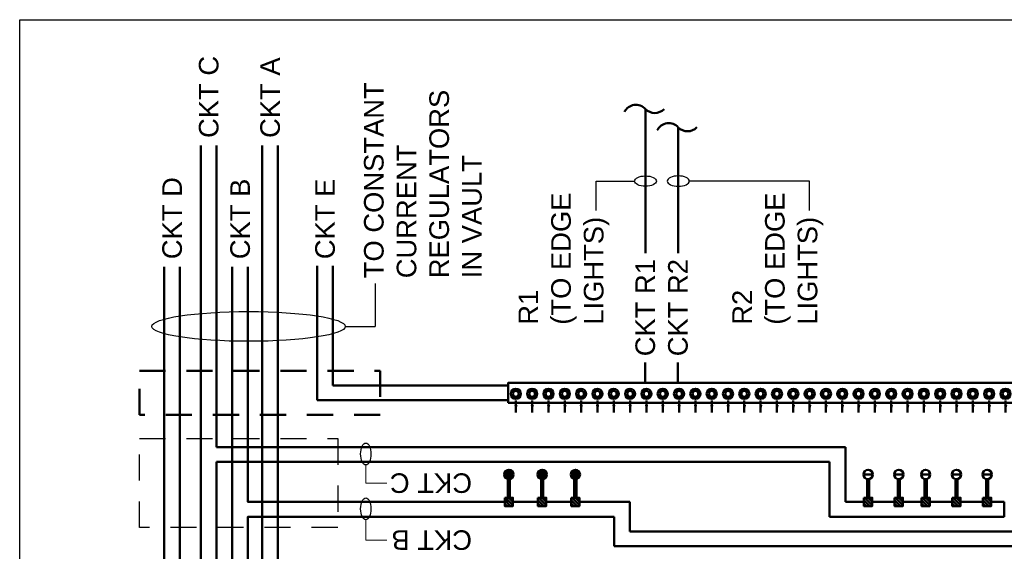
# Model space of a CAD drawing. Header units: inches. Extents: x 0 to 8.5, y 0 to 11.
# Tile 7 of 9: x 0 to 4.7, y 8.5 to 11. Entities that reach past the tile are written whole.
import ezdxf
from ezdxf.enums import TextEntityAlignment as Align

# ---------------------------------------------------------------- set-up
doc = ezdxf.new("R2010")
doc.units = ezdxf.units.IN
doc.header["$LTSCALE"] = 0.5
doc.header["$MEASUREMENT"] = 0
doc.linetypes.add('HIDDEN', pattern=[0.375, 0.25, -0.125])
doc.layers.get('0').update_dxf_attribs({"linetype": 'CONTINUOUS', "lineweight": 35})
for name, color, linetype, lineweight in [('E-AFLD-CIRC-SERS', 203, 'CONTINUOUS', 50), ('E-AFLD-DEVC', 23, 'CONTINUOUS', 50), ('E-AFLD-JBOX', 23, 'CONTINUOUS', 50), ('E-AFLD-LITE-APPR', 203, 'CONTINUOUS', 50), ('E-AFLD-LITE-THRS', 203, 'CONTINUOUS', 50)]:
    doc.layers.add(name, color=color, linetype=linetype, lineweight=lineweight)
doc.layers.add('G-ANNO-TEXT', color=7, linetype='CONTINUOUS')
doc.layers.add('G-ANNO-TTLB', color=7, linetype='CONTINUOUS')
doc.styles.add('01-E-BLDG-1_1', font='arial.ttf', dxfattribs={"height": 0.09375})
doc.dimstyles.new('01-E-BLDG-1_1', dxfattribs={"dimtxt": 0.09375, "dimasz": 0.125, "dimexe": 0.0625, "dimexo": 0.0625, "dimgap": 0.0625, "dimtad": 1, "dimdec": 4, "dimzin": 3, "dimdsep": 46, "dimlunit": 4, "dimtxsty": '01-E-BLDG-1_1', "dimcen": 0.0625, "dimclrd": 1, "dimclre": 1, "dimclrt": 256, "dimazin": 0, "dimtfac": 1, "dimtdec": 4, "dimtmove": 1, "dimatfit": 3, "dimfxl": 1, "dimfrac": 2, "dimtolj": 1, "dimtzin": 3, "dimlwd": 0, "dimlwe": 0, "dimarcsym": 0})

# ---------------------------------------------------------------- blocks, each defined once
blk = doc.blocks.new('APRL')
at = {"linetype": 'Continuous'}
for p, q in [((2.1, 2.15), (1.21, 1.26)), ((3.96, 0), (11, 0)), ((1.26, -1.17), (2.18, -2.06))]:
    blk.add_line(p, q, dxfattribs=at)
for radius in [2.99, 1.71]:
    blk.add_circle((0, 0), radius, dxfattribs=at)
for radius, start, end in [(1.85, 316.54068, 45.98817), (2.01, 316.54068, 45.98817), (2.17, 316.54068, 45.98817), (2.32, 316.50435, 45.97501), (2.49, 316.54068, 45.98817), (2.65, 316.41518, 45.95172), (2.83, 316.54068, 45.98817)]:
    blk.add_arc((0, 0), radius, start, end, dxfattribs=at)
blk.add_solid([(11, 0), (6.61, -1.06), (6.57, 0.85)], dxfattribs=at)
blk = doc.blocks.new('CPLTM')
at = {"color": 0, "linetype": 'Continuous'}
for centre, radius, start, end in [((-0.0415, 0.0455), 0.0616, 312.3419, 63.549), ((0.0422, -0.0443), 0.0612, 133.6326, 226.6061)]:
    blk.add_arc(centre, radius, start, end, dxfattribs=at)

msp = doc.modelspace()

# ---------------------------------------------------------------- hatches: boundary and pattern name
at = {"layer": 'E-AFLD-DEVC'}
h = msp.add_hatch(dxfattribs=at)
h.set_pattern_fill('ANSI31', color=256, scale=0.089217, angle=90, style=0)
h.set_pattern_definition([(315, (1.679648, 10.379847), (0.00788574, 0.00788574), [])])
h.paths.add_polyline_path([(2.3192, 8.7108), (2.3192, 8.6712), (2.3589, 8.6712), (2.3589, 8.7108)])
h = msp.add_hatch(dxfattribs=at)
h.set_pattern_fill('ANSI31', color=256, scale=0.089217, angle=90, style=0)
h.set_pattern_definition([(315, (1.838745, 10.379847), (0.00788574, 0.00788574), [])])
h.paths.add_polyline_path([(2.4783, 8.7108), (2.4783, 8.6712), (2.5179, 8.6712), (2.5179, 8.7108)])
h = msp.add_hatch(dxfattribs=at)
h.set_pattern_fill('ANSI31', color=256, scale=0.089217, angle=90, style=0)
h.set_pattern_definition([(315, (1.997843, 10.379847), (0.00788574, 0.00788574), [])])
h.paths.add_polyline_path([(2.6374, 8.7108), (2.6374, 8.6712), (2.677, 8.6712), (2.677, 8.7108)])
h = msp.add_hatch(dxfattribs=at)
h.set_pattern_fill('ANSI31', color=256, scale=0.089217, angle=90, style=0)
h.set_pattern_definition([(315, (3.397656, 10.379847), (0.00788574, 0.00788574), [])])
h.paths.add_polyline_path([(4.0372, 8.7108), (4.0372, 8.6712), (4.0769, 8.6712), (4.0769, 8.7108)])
h = msp.add_hatch(dxfattribs=at)
h.set_pattern_fill('ANSI31', color=256, scale=0.089217, angle=90, style=0)
h.set_pattern_definition([(315, (3.544515, 10.379847), (0.00788574, 0.00788574), [])])
h.paths.add_polyline_path([(4.1841, 8.7108), (4.1841, 8.6712), (4.2237, 8.6712), (4.2237, 8.7108)])
h = msp.add_hatch(dxfattribs=at)
h.set_pattern_fill('ANSI31', color=256, scale=0.089217, angle=90, style=0)
h.set_pattern_definition([(315, (3.673017, 10.379847), (0.00788574, 0.00788574), [])])
h.paths.add_polyline_path([(4.3126, 8.7108), (4.3126, 8.6712), (4.3522, 8.6712), (4.3522, 8.7108)])
h = msp.add_hatch(dxfattribs=at)
h.set_pattern_fill('ANSI31', color=256, scale=0.089217, angle=90, style=0)
h.set_pattern_definition([(315, (3.819876, 10.379847), (0.00788574, 0.00788574), [])])
h.paths.add_polyline_path([(4.4594, 8.7108), (4.4594, 8.6712), (4.4991, 8.6712), (4.4991, 8.7108)])
h = msp.add_hatch(dxfattribs=at)
h.set_pattern_fill('ANSI31', color=256, scale=0.089217, angle=90, style=0)
h.set_pattern_definition([(315, (3.966735, 10.379847), (0.00788574, 0.00788574), [])])
h.paths.add_polyline_path([(4.6063, 8.7108), (4.6063, 8.6712), (4.6459, 8.6712), (4.6459, 8.7108)])

# ---------------------------------------------------------------- linework, layer by layer
at = {"layer": 'E-AFLD-CIRC-SERS'}
for p, q in [((0.866, 3.1216), (0.866, 10.3976)), ((0.9414, 10.3976), (0.9414, 8.9536)), ((1.1597, 10.3976), (1.1597, 3.1216)), ((1.2351, 10.3976), (1.2351, 8.4084)), ((0.6911, 9.817), (0.6911, 3.1216)), ((1.0163, 3.1216), (1.0163, 9.817)), ((1.4224, 9.8214), (1.4224, 9.1776)), ((1.4978, 9.8214), (1.4978, 9.2483)), ((1.4978, 9.2483), (2.3366, 9.2483)), ((2.3366, 9.1776), (1.4224, 9.1776)), ((0.9414, 8.9536), (3.9483, 8.9536)), ((3.9483, 8.9536), (3.9483, 8.691)), ((3.8729, 8.883), (0.9414, 8.883)), ((0.9414, 8.883), (0.9414, 7.6004)), ((3.8729, 8.6203), (3.8729, 8.883)), ((2.3341, 8.7108), (2.3341, 8.8006)), ((2.344, 8.7108), (2.344, 8.8006)), ((2.4932, 8.7108), (2.4932, 8.8006)), ((2.5031, 8.7108), (2.5031, 8.8006)), ((2.6523, 8.7108), (2.6523, 8.8006)), ((2.6622, 8.7108), (2.6622, 8.8006)), ((4.0521, 8.7108), (4.0521, 8.8006)), ((4.062, 8.7108), (4.062, 8.8006)), ((4.1989, 8.7108), (4.1989, 8.8006)), ((4.2089, 8.7108), (4.2089, 8.8006)), ((4.3274, 8.7108), (4.3274, 8.8006)), ((4.3374, 8.7108), (4.3374, 8.8006)), ((4.4743, 8.7108), (4.4743, 8.8006)), ((4.4842, 8.7108), (4.4842, 8.8006)), ((4.6212, 8.7108), (4.6212, 8.8006)), ((4.6311, 8.7108), (4.6311, 8.8006)), ((2.9183, 8.691), (2.677, 8.691)), ((2.9183, 8.5497), (2.9183, 8.691)), ((3.9483, 8.691), (4.0372, 8.691)), ((4.0769, 8.691), (4.1841, 8.691)), ((4.2237, 8.691), (4.3126, 8.691)), ((4.3522, 8.691), (4.4594, 8.691)), ((4.4991, 8.691), (4.6063, 8.691)), ((4.6459, 8.691), (4.7081, 8.691)), ((4.7081, 8.691), (4.7081, 8.6203)), ((2.8429, 8.479), (2.8429, 8.6203)), ((4.7081, 8.6203), (3.8729, 8.6203)), ((5.8505, 8.5497), (2.9183, 8.5497)), ((6.427, 8.479), (2.8429, 8.479))]:
    msp.add_line(p, q, dxfattribs=at)
for points in [[(2.9924, 9.8824), (2.9924, 10.572)], [(3.1495, 9.8824), (3.1495, 10.4844)], [(2.3192, 8.1457), (0.7665, 8.1457), (0.7665, 9.817)], [(2.3192, 8.691), (1.0917, 8.691), (1.0917, 9.817)], [(2.9913, 9.3581), (2.9913, 9.2613)], [(3.1475, 9.3581), (3.1475, 9.2613)], [(2.4783, 8.691), (2.3589, 8.691)], [(2.6374, 8.691), (2.5179, 8.691)], [(3.9483, 7.8631), (1.0917, 7.8631), (1.0917, 8.6203), (2.8429, 8.6203)]]:
    msp.add_lwpolyline(points, dxfattribs=at)
at = {"layer": 'E-AFLD-DEVC', "flags": 128}
for points in [[(2.3192, 8.7108), (2.3192, 8.6712), (2.3589, 8.6712), (2.3589, 8.7108)], [(2.4783, 8.7108), (2.4783, 8.6712), (2.5179, 8.6712), (2.5179, 8.7108)], [(2.6374, 8.7108), (2.6374, 8.6712), (2.677, 8.6712), (2.677, 8.7108)], [(4.0372, 8.7108), (4.0372, 8.6712), (4.0769, 8.6712), (4.0769, 8.7108)], [(4.1841, 8.7108), (4.1841, 8.6712), (4.2237, 8.6712), (4.2237, 8.7108)], [(4.3126, 8.7108), (4.3126, 8.6712), (4.3522, 8.6712), (4.3522, 8.7108)], [(4.4594, 8.7108), (4.4594, 8.6712), (4.4991, 8.6712), (4.4991, 8.7108)], [(4.6063, 8.7108), (4.6063, 8.6712), (4.6459, 8.6712), (4.6459, 8.7108)]]:
    msp.add_lwpolyline(points, close=True, dxfattribs=at)
at = {"layer": 'E-AFLD-JBOX', "linetype": 'HIDDEN'}
msp.add_lwpolyline([(0.5723, 9.1072), (0.5723, 9.3187), (1.7238, 9.3187), (1.7238, 9.1072)], close=True, dxfattribs=at)
at = {"layer": 'E-AFLD-JBOX', "linetype": 'HIDDEN', "lineweight": 30}
msp.add_lwpolyline([(1.5207, 8.9942), (1.5207, 8.5678), (0.5723, 8.5678), (0.5723, 8.9942)], close=True, dxfattribs=at)
at = {"layer": 'E-AFLD-LITE-APPR'}
for p, q in [((2.3167, 8.8223), (2.3613, 8.8223)), ((2.3167, 8.8223), (2.3613, 8.8223)), ((2.4758, 8.8223), (2.5204, 8.8223)), ((2.4758, 8.8223), (2.5204, 8.8223)), ((2.6349, 8.8223), (2.6795, 8.8223)), ((2.6349, 8.8223), (2.6795, 8.8223)), ((4.0347, 8.8223), (4.0793, 8.8223)), ((4.1816, 8.8223), (4.2262, 8.8223)), ((4.3101, 8.8223), (4.3547, 8.8223)), ((4.457, 8.8223), (4.5016, 8.8223)), ((4.6038, 8.8223), (4.6484, 8.8223))]:
    msp.add_line(p, q, dxfattribs=at)
for centre in [(2.339, 8.8223), (2.4981, 8.8223), (2.6572, 8.8223), (4.057, 8.8223), (4.2039, 8.8223), (4.3324, 8.8223), (4.4793, 8.8223), (4.6261, 8.8223)]:
    msp.add_circle(centre, 0.0223, dxfattribs=at)
for points in [[(2.3167, 8.8223, 9811.3087), (2.3613, 8.8223, 9811.3087), (2.339, 8.8446, 9811.3087)], [(2.3167, 8.8223, 9811.3087), (2.339, 8.8446, 9811.3087), (2.3238, 8.8387, 9811.3087)], [(2.3167, 8.8223, 9811.3087), (2.3238, 8.8387, 9811.3087), (2.3187, 8.8315, 9811.3087)], [(2.3167, 8.8223, 9811.3087), (2.3613, 8.8223, 9811.3087), (2.339, 8.8, 9811.3087)], [(2.3167, 8.8223, 9811.3087), (2.3238, 8.806, 9811.3087), (2.3187, 8.8131, 9811.3087)], [(2.3167, 8.8223, 9811.3087), (2.339, 8.8, 9811.3087), (2.3238, 8.806, 9811.3087)], [(2.3238, 8.8387, 9811.3087), (2.339, 8.8446, 9811.3087), (2.3313, 8.8432, 9811.3087)], [(2.3238, 8.806, 9811.3087), (2.339, 8.8, 9811.3087), (2.3313, 8.8014, 9811.3087)], [(2.3613, 8.8223, 9811.3087), (2.339, 8.8446, 9811.3087), (2.3551, 8.8378, 9811.3087)], [(2.339, 8.8446, 9811.3087), (2.3551, 8.8378, 9811.3087), (2.3489, 8.8424, 9811.3087)], [(2.3613, 8.8223, 9811.3087), (2.339, 8.8, 9811.3087), (2.3551, 8.8069, 9811.3087)], [(2.339, 8.8, 9811.3087), (2.3551, 8.8069, 9811.3087), (2.3489, 8.8023, 9811.3087)], [(2.3613, 8.8223, 9811.3087), (2.3551, 8.8378, 9811.3087), (2.3596, 8.8309, 9811.3087)], [(2.3613, 8.8223, 9811.3087), (2.3551, 8.8069, 9811.3087), (2.3596, 8.8138, 9811.3087)], [(2.4758, 8.8223, 9811.3087), (2.5204, 8.8223, 9811.3087), (2.4981, 8.8446, 9811.3087)], [(2.4758, 8.8223, 9811.3087), (2.4981, 8.8446, 9811.3087), (2.4829, 8.8387, 9811.3087)], [(2.4758, 8.8223, 9811.3087), (2.4829, 8.8387, 9811.3087), (2.4778, 8.8315, 9811.3087)], [(2.4758, 8.8223, 9811.3087), (2.5204, 8.8223, 9811.3087), (2.4981, 8.8, 9811.3087)], [(2.4758, 8.8223, 9811.3087), (2.4981, 8.8, 9811.3087), (2.4829, 8.806, 9811.3087)], [(2.4758, 8.8223, 9811.3087), (2.4829, 8.806, 9811.3087), (2.4778, 8.8131, 9811.3087)], [(2.4829, 8.8387, 9811.3087), (2.4981, 8.8446, 9811.3087), (2.4904, 8.8432, 9811.3087)], [(2.4829, 8.806, 9811.3087), (2.4981, 8.8, 9811.3087), (2.4904, 8.8014, 9811.3087)], [(2.5204, 8.8223, 9811.3087), (2.4981, 8.8446, 9811.3087), (2.5142, 8.8378, 9811.3087)], [(2.4981, 8.8446, 9811.3087), (2.5142, 8.8378, 9811.3087), (2.508, 8.8424, 9811.3087)], [(2.5204, 8.8223, 9811.3087), (2.4981, 8.8, 9811.3087), (2.5142, 8.8069, 9811.3087)], [(2.4981, 8.8, 9811.3087), (2.5142, 8.8069, 9811.3087), (2.508, 8.8023, 9811.3087)], [(2.5204, 8.8223, 9811.3087), (2.5142, 8.8378, 9811.3087), (2.5187, 8.8309, 9811.3087)], [(2.5204, 8.8223, 9811.3087), (2.5142, 8.8069, 9811.3087), (2.5187, 8.8138, 9811.3087)], [(2.6349, 8.8223, 9811.3087), (2.6795, 8.8223, 9811.3087), (2.6572, 8.8446, 9811.3087)], [(2.6349, 8.8223, 9811.3087), (2.6572, 8.8446, 9811.3087), (2.642, 8.8387, 9811.3087)], [(2.6349, 8.8223, 9811.3087), (2.642, 8.8387, 9811.3087), (2.6369, 8.8315, 9811.3087)], [(2.6349, 8.8223, 9811.3087), (2.642, 8.806, 9811.3087), (2.6369, 8.8131, 9811.3087)], [(2.6349, 8.8223, 9811.3087), (2.6572, 8.8, 9811.3087), (2.642, 8.806, 9811.3087)], [(2.6349, 8.8223, 9811.3087), (2.6795, 8.8223, 9811.3087), (2.6572, 8.8, 9811.3087)], [(2.642, 8.8387, 9811.3087), (2.6572, 8.8446, 9811.3087), (2.6495, 8.8432, 9811.3087)], [(2.642, 8.806, 9811.3087), (2.6572, 8.8, 9811.3087), (2.6495, 8.8014, 9811.3087)], [(2.6795, 8.8223, 9811.3087), (2.6572, 8.8446, 9811.3087), (2.6733, 8.8378, 9811.3087)], [(2.6572, 8.8446, 9811.3087), (2.6733, 8.8378, 9811.3087), (2.6671, 8.8424, 9811.3087)], [(2.6795, 8.8223, 9811.3087), (2.6572, 8.8, 9811.3087), (2.6733, 8.8069, 9811.3087)], [(2.6572, 8.8, 9811.3087), (2.6733, 8.8069, 9811.3087), (2.6671, 8.8023, 9811.3087)], [(2.6795, 8.8223, 9811.3087), (2.6733, 8.8378, 9811.3087), (2.6778, 8.8309, 9811.3087)], [(2.6795, 8.8223, 9811.3087), (2.6733, 8.8069, 9811.3087), (2.6778, 8.8138, 9811.3087)]]:
    msp.add_solid(points, dxfattribs=at)
at = {"layer": 'E-AFLD-LITE-THRS'}
msp.add_lwpolyline([(2.3366, 9.1646), (2.3366, 9.2613), (6.1514, 9.2613), (6.1511, 9.1646)], close=True, dxfattribs=at)
at = {"layer": 'G-ANNO-TEXT', "color": 1}
for p, q in [((2.7568, 10.0855), (2.7567, 10.2272)), ((2.7567, 10.2272), (2.9398, 10.2272)), ((3.7771, 10.2272), (3.202, 10.2272)), ((3.777, 10.0855), (3.7771, 10.2272)), ((1.6999, 9.7364), (1.6999, 9.5311)), ((1.5572, 9.5311), (1.6999, 9.5311))]:
    msp.add_line(p, q, dxfattribs=at)
for centre, major_axis, ratio in [((2.9924, 10.2272), (0.0525, 0), 0.470653), ((1.0945, 9.5311), (0.4627, 0), 0.153927), ((1.655, 8.9204), (0, 0.0525), 0.470653), ((1.655, 8.6577), (0, 0.0525), 0.470653)]:
    msp.add_ellipse(centre, major_axis=major_axis, ratio=ratio, dxfattribs=at)
at = {"layer": 'G-ANNO-TEXT', "color": 1, "extrusion": (0, 0, -1)}
msp.add_ellipse((3.1495, 10.2272), major_axis=(-0.0525, 0), ratio=0.470653, dxfattribs=at)
at = {"layer": 'G-ANNO-TTLB'}
msp.add_lwpolyline([(0, 11), (8.5, 11), (8.5, 0), (0, 0)], close=True, dxfattribs=at)

# ---------------------------------------------------------------- block references
at = {"layer": 'E-AFLD-CIRC-SERS', "rotation": 90}
for p in [(2.9924, 10.572), (3.1495, 10.4844)]:
    msp.add_blockref('CPLTM', p, dxfattribs=at)
at = {"layer": 'E-AFLD-LITE-THRS', "xscale": -0.008066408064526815, "yscale": 0.008066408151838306, "zscale": 0.00806640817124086, "rotation": 90.00000008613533}
for p in [(2.3724, 9.2084, 9811.3087), (2.4504, 9.2084, 9811.3087), (2.5285, 9.2084, 9811.3087), (2.6066, 9.2084, 9811.3087), (2.6846, 9.2084, 9811.3087), (2.7627, 9.2084, 9811.3087), (2.8407, 9.2084, 9811.3087), (2.9188, 9.2084, 9811.3087), (2.9969, 9.2084, 9811.3087), (3.0749, 9.2084, 9811.3087), (3.153, 9.2084, 9811.3087), (3.2311, 9.2084, 9811.3087), (3.3091, 9.2084, 9811.3087), (3.3872, 9.2084, 9811.3087), (3.4652, 9.2084, 9811.3087), (3.5433, 9.2084, 9811.3087), (3.6214, 9.2084, 9811.3087), (3.6994, 9.2084, 9811.3087), (3.7775, 9.2084, 9811.3087), (3.8556, 9.2084, 9811.3087), (3.9336, 9.2084, 9811.3087), (4.0117, 9.2084, 9811.3087), (4.0897, 9.2084, 9811.3087), (4.1678, 9.2084, 9811.3087), (4.2459, 9.2084, 9811.3087), (4.3239, 9.2084, 9811.3087), (4.402, 9.2084, 9811.3087), (4.48, 9.2084, 9811.3087), (4.5581, 9.2084, 9811.3087), (4.6362, 9.2084, 9811.3087), (4.7142, 9.2084, 9811.3087)]:
    msp.add_blockref('APRL', p, dxfattribs=at)

# ---------------------------------------------------------------- texts
at = {"layer": 'G-ANNO-TEXT', "style": '01-E-BLDG-1_1'}
for s, rotation, p in [('CKT C', 90, (0.9037, 10.4337)), ('CKT A', 90, (1.1974, 10.4337)), ('CKT D', 90, (0.7288, 9.8531)), ('CKT B', 90, (1.054, 9.8531)), ('CKT E', 90, (1.4601, 9.8531)), ('CKT R1', 90, (2.9913, 9.3883)), ('CKT R2', 90, (3.1475, 9.3883)), ('CKT C', 180, (2.1632, 8.781)), ('CKT B', 180, (2.1632, 8.5083))]:
    msp.add_text(s, height=0.09375, rotation=rotation, dxfattribs=at).set_placement(p, align=Align.MIDDLE_LEFT)
at = {"layer": 'G-ANNO-TEXT', "char_height": 0.09375, "attachment_point": 1, "rotation": 90, "style": '01-E-BLDG-1_1'}
for s, insert, width in [('TO CONSTANT CURRENT REGULATORS IN VAULT', (1.6465, 9.7619), 0.95497), ('R1 \\P(TO EDGE\\PLIGHTS)', (2.3854, 9.5393), 0.633189), ('R2 \\P(TO EDGE\\PLIGHTS)', (3.408, 9.5393), 0.633189)]:
    msp.add_mtext(s, dxfattribs=dict(at, insert=insert, width=width))

# ---------------------------------------------------------------- leaders
at = {"layer": 'G-ANNO-TEXT'}
for points in [[(1.655, 8.8678), (1.655, 8.781), (1.7553, 8.781)], [(1.655, 8.6052), (1.655, 8.5083), (1.7553, 8.5083)]]:
    msp.add_leader(points, dimstyle='01-E-BLDG-1_1', override={"dimldrblk": 'None'}, dxfattribs=at)

doc.saveas('drawing.dxf')
